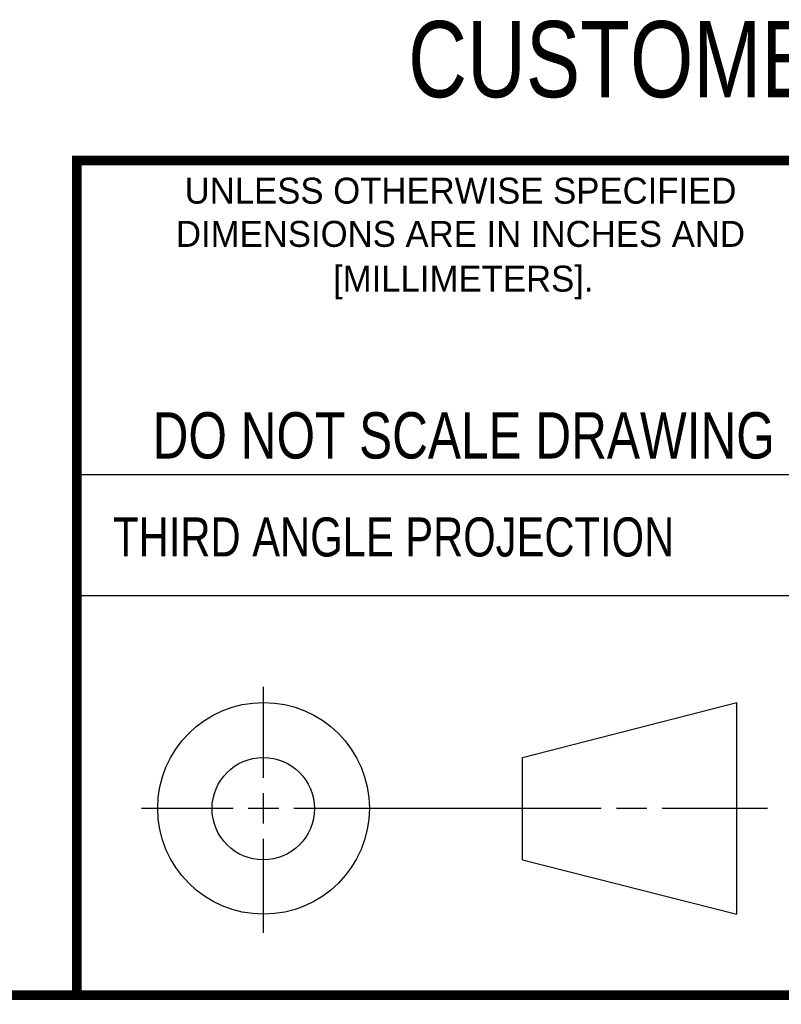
# Model space of a CAD drawing. Header units: inches. Extents: x 0.2 to 16.8, y 0.1 to 10.8.
# Tile 18 of 28: x 11.4 to 12.9, y 0.2 to 2.3. Entities that reach past the tile are written whole.
import ezdxf
from ezdxf.enums import TextEntityAlignment as Align

# ---------------------------------------------------------------- set-up
doc = ezdxf.new("R2010")
doc.units = ezdxf.units.IN
doc.header["$LTSCALE"] = 0.935
doc.header["$MEASUREMENT"] = 0
doc.layers.get('0').update_dxf_attribs({"linetype": 'CONTINUOUS'})
doc.styles.get("Standard").update_dxf_attribs({"font": 'txt', "width": 0.8})

msp = doc.modelspace()

# ---------------------------------------------------------------- linework, layer by layer
at = {"color": 2, "linetype": 'CONTINUOUS'}
for p, q in [((11.482, 1.3265), (13.0653, 1.3265)), ((13.0653, 1.0776), (11.482, 1.0776)), ((11.8648, 0.7044), (11.8648, 0.8912)), ((11.8648, 0.6106), (11.8648, 0.6731)), ((11.6146, 0.6419), (11.8023, 0.6419)), ((11.8335, 0.6419), (11.896, 0.6419)), ((11.9273, 0.6419), (12.5575, 0.6419)), ((12.5888, 0.6419), (12.6513, 0.6419)), ((12.6825, 0.6419), (12.8983, 0.6419)), ((11.8648, 0.3866), (11.8648, 0.5794))]:
    msp.add_line(p, q, dxfattribs=at)
at = {"color": 7, "linetype": 'CONTINUOUS'}
for p, q in [((12.3963, 0.7462), (12.8358, 0.859)), ((12.8358, 0.4248), (12.8358, 0.859)), ((12.3963, 0.5362), (12.3963, 0.7462)), ((12.3963, 0.5362), (12.8358, 0.4248))]:
    msp.add_line(p, q, dxfattribs=at)
at = {"color": 7, "linetype": 'CONTINUOUS', "const_width": 0.02}
for points in [[(11.4718, 1.9702), (16.75, 1.9707)], [(11.482, 0.25), (11.482, 1.9707)], [(0.25, 0.2586), (16.75, 0.2586)]]:
    msp.add_lwpolyline(points, dxfattribs=at)
at = {"color": 7, "linetype": 'CONTINUOUS'}
for centre, radius in [((11.8648, 0.6419), 0.2171), ((11.8642, 0.6412), 0.105)]:
    msp.add_circle(centre, radius, dxfattribs=at)

# ---------------------------------------------------------------- texts
at = {"color": 7, "linetype": 'CONTINUOUS', "width": 0.8}
for s, height, p in [('CUSTOMER DRAWING', 0.15625, (13.0668, 2.1001)), ('DO NOT SCALE DRAWING', 0.095, (12.2754, 1.3592))]:
    msp.add_text(s, height=height, dxfattribs=at).set_placement(p, align=Align.CENTER)
at = {"color": 2, "linetype": 'CONTINUOUS'}
for s, p in [('UNLESS OTHERWISE SPECIFIED', (12.2688, 1.8819)), ('DIMENSIONS ARE IN INCHES AND', (12.2688, 1.7933)), ('[MILLIMETERS].', (12.2746, 1.7015))]:
    msp.add_text(s, height=0.053254, dxfattribs=at).set_placement(p, align=Align.CENTER)
at = {"color": 2, "linetype": 'CONTINUOUS', "width": 0.8}
msp.add_text('THIRD ANGLE PROJECTION', height=0.08, dxfattribs=at).set_placement((11.5564, 1.1584))

doc.saveas('drawing.dxf')
